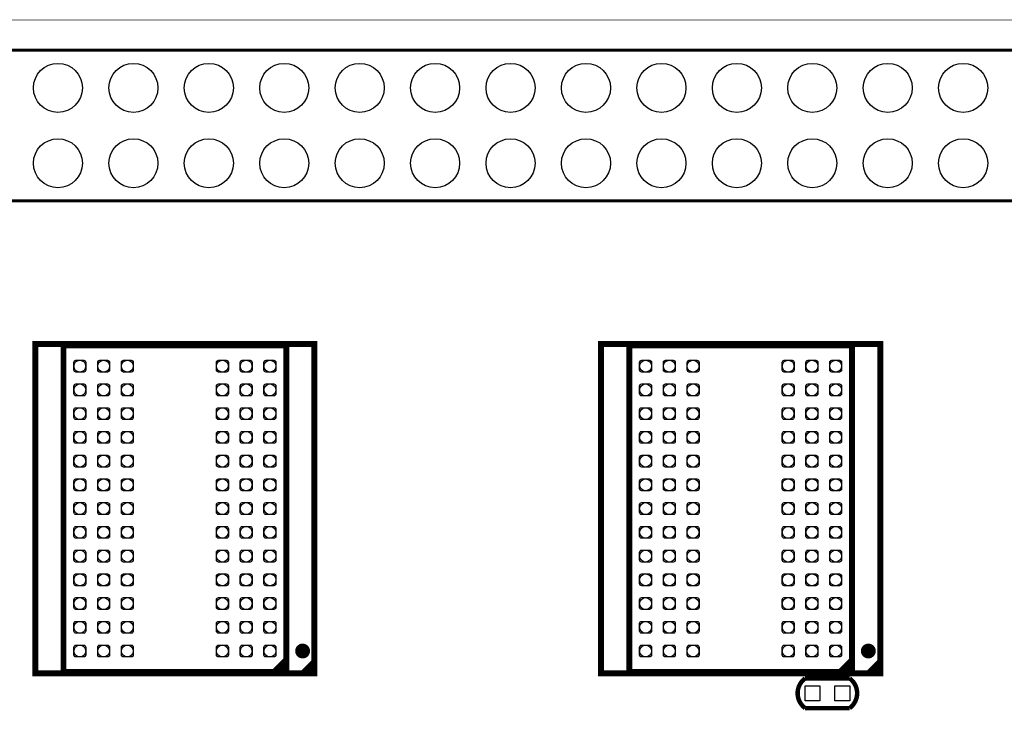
# Model space of a CAD drawing. Extents: x 3.3 to 101, y -2.6 to 59.9.
# Tile 6 of 7: x 33.4 to 66.5, y 36.6 to 59.9. Entities that reach past the tile are written whole.
import ezdxf

# ---------------------------------------------------------------- set-up
doc = ezdxf.new("R2010")
doc.units = 0
doc.header["$MEASUREMENT"] = 0
for name, color, linetype in [('BG_OUTLINE', 3, 'CONTINUOUS'), ('PG_SILKSCREEN_TOP', 5, 'CONTINUOUS'), ('PIN_PASTEMASK_TOP', 8, 'CONTINUOUS'), ('PIN_TOP', 6, 'CONTINUOUS')]:
    doc.layers.add(name, color=color, linetype=linetype)

msp = doc.modelspace()

# ---------------------------------------------------------------- linework, layer by layer
at = {"layer": 'BG_OUTLINE', "const_width": 0.02032}
for points in [[(6.90118, 59.90082), (94.40164, 59.90082)], [(94.5007, 59.90082), (7.00024, 59.90082)]]:
    msp.add_lwpolyline(points, dxfattribs=at)
at = {"layer": 'PG_SILKSCREEN_TOP'}
for points, const_width in [([(51.181, 53.80228), (18.161, 53.80228), (18.161, 58.88228)], 0.09906), ([(18.161, 58.88228), (68.961, 58.88228), (68.961, 53.80228), (51.181, 53.80228)], 0.09906), ([(42.358056, 38.333934), (41.958006, 37.933884)], 0.199898), ([(42.358056, 38.134036), (42.157904, 37.933884)], 0.199898), ([(43.308016, 38.283896), (42.907966, 37.8841)], 0.199898), ([(43.308016, 38.083998), (43.108118, 37.8841)], 0.199898), ([(61.408056, 38.333934), (61.008006, 37.933884)], 0.199898), ([(61.408056, 38.134036), (61.207904, 37.933884)], 0.199898), ([(62.358016, 38.283896), (61.957966, 37.8841)], 0.199898), ([(62.358016, 38.083998), (62.158118, 37.8841)], 0.199898), ([(61.3283, 37.71138), (59.8297, 37.71138)], 0.14986), ([(59.8297, 36.71062), (61.3283, 36.71062)], 0.14986)]:
    msp.add_lwpolyline(points, dxfattribs=dict(at, const_width=const_width))
at = {"layer": 'PG_SILKSCREEN_TOP', "const_width": 0.199898}
for points in [[(43.308016, 48.9839), (33.907984, 48.9839), (33.907984, 37.8841), (43.308016, 37.8841)], [(62.358016, 48.9839), (52.957984, 48.9839), (52.957984, 37.8841), (62.358016, 37.8841)], [(42.358056, 48.934116), (34.857944, 48.934116), (34.857944, 37.933884), (42.358056, 37.933884)], [(61.408056, 48.934116), (53.907944, 48.934116), (53.907944, 37.933884), (61.408056, 37.933884)]]:
    msp.add_lwpolyline(points, close=True, dxfattribs=at)
at = {"layer": 'PG_SILKSCREEN_TOP', "const_width": 0.249936}
for points in [[(43.032934, 38.633908, 1), (42.783066, 38.634092, 1)], [(62.082934, 38.633908, 1), (61.833066, 38.634092, 1)]]:
    msp.add_lwpolyline(points, format="xyb", close=True, dxfattribs=at)
at = {"layer": 'PG_SILKSCREEN_TOP', "const_width": 0.14986}
for points in [[(59.8297, 36.71062, -0.505878), (59.8297, 37.71138)], [(61.3283, 36.71062, 0.504821), (61.3283, 37.71138)]]:
    msp.add_lwpolyline(points, format="xyb", dxfattribs=at)
at = {"layer": 'PIN_PASTEMASK_TOP'}
for points in [[(35.608006, 48.104044, -0.413811), (35.538156, 48.034194), (35.27806, 48.034194, -0.413811), (35.20821, 48.104044), (35.20821, 48.36414, -0.413811), (35.27806, 48.43399), (35.538156, 48.43399, -0.413811), (35.608006, 48.36414)], [(36.407852, 48.104044, -0.413811), (36.338002, 48.034194), (36.077906, 48.034194, -0.413811), (36.008056, 48.104044), (36.008056, 48.36414, -0.413811), (36.077906, 48.43399), (36.338002, 48.43399, -0.413811), (36.407852, 48.36414)], [(37.207952, 48.104044, -0.413811), (37.138102, 48.034194), (36.878006, 48.034194, -0.413811), (36.808156, 48.104044), (36.808156, 48.36414, -0.413811), (36.878006, 48.43399), (37.138102, 48.43399, -0.413811), (37.207952, 48.36414)], [(40.407844, 48.104044, -0.413811), (40.337994, 48.034194), (40.077898, 48.034194, -0.413811), (40.008048, 48.104044), (40.008048, 48.36414, -0.413811), (40.077898, 48.43399), (40.337994, 48.43399, -0.413811), (40.407844, 48.36414)], [(41.207944, 48.104044, -0.413811), (41.138094, 48.034194), (40.877998, 48.034194, -0.413811), (40.808148, 48.104044), (40.808148, 48.36414, -0.413811), (40.877998, 48.43399), (41.138094, 48.43399, -0.413811), (41.207944, 48.36414)], [(42.00779, 48.104044, -0.413811), (41.93794, 48.034194), (41.677844, 48.034194, -0.413811), (41.607994, 48.104044), (41.607994, 48.36414, -0.413811), (41.677844, 48.43399), (41.93794, 48.43399, -0.413811), (42.00779, 48.36414)], [(54.658006, 48.104044, -0.413811), (54.588156, 48.034194), (54.32806, 48.034194, -0.413811), (54.25821, 48.104044), (54.25821, 48.36414, -0.413811), (54.32806, 48.43399), (54.588156, 48.43399, -0.413811), (54.658006, 48.36414)], [(55.457852, 48.104044, -0.413811), (55.388002, 48.034194), (55.127906, 48.034194, -0.413811), (55.058056, 48.104044), (55.058056, 48.36414, -0.413811), (55.127906, 48.43399), (55.388002, 48.43399, -0.413811), (55.457852, 48.36414)], [(56.257952, 48.104044, -0.413811), (56.188102, 48.034194), (55.928006, 48.034194, -0.413811), (55.858156, 48.104044), (55.858156, 48.36414, -0.413811), (55.928006, 48.43399), (56.188102, 48.43399, -0.413811), (56.257952, 48.36414)], [(59.457844, 48.104044, -0.413811), (59.387994, 48.034194), (59.127898, 48.034194, -0.413811), (59.058048, 48.104044), (59.058048, 48.36414, -0.413811), (59.127898, 48.43399), (59.387994, 48.43399, -0.413811), (59.457844, 48.36414)], [(60.257944, 48.104044, -0.413811), (60.188094, 48.034194), (59.927998, 48.034194, -0.413811), (59.858148, 48.104044), (59.858148, 48.36414, -0.413811), (59.927998, 48.43399), (60.188094, 48.43399, -0.413811), (60.257944, 48.36414)], [(61.05779, 48.104044, -0.413811), (60.98794, 48.034194), (60.727844, 48.034194, -0.413811), (60.657994, 48.104044), (60.657994, 48.36414, -0.413811), (60.727844, 48.43399), (60.98794, 48.43399, -0.413811), (61.05779, 48.36414)], [(35.608006, 47.303944, -0.413811), (35.538156, 47.234094), (35.27806, 47.234094, -0.413811), (35.20821, 47.303944), (35.20821, 47.56404, -0.413811), (35.27806, 47.63389), (35.538156, 47.63389, -0.413811), (35.608006, 47.56404)], [(36.407852, 47.303944, -0.413811), (36.338002, 47.234094), (36.077906, 47.234094, -0.413811), (36.008056, 47.303944), (36.008056, 47.56404, -0.413811), (36.077906, 47.63389), (36.338002, 47.63389, -0.413811), (36.407852, 47.56404)], [(37.207952, 47.303944, -0.413811), (37.138102, 47.234094), (36.878006, 47.234094, -0.413811), (36.808156, 47.303944), (36.808156, 47.56404, -0.413811), (36.878006, 47.63389), (37.138102, 47.63389, -0.413811), (37.207952, 47.56404)], [(40.407844, 47.303944, -0.413811), (40.337994, 47.234094), (40.077898, 47.234094, -0.413811), (40.008048, 47.303944), (40.008048, 47.56404, -0.413811), (40.077898, 47.63389), (40.337994, 47.63389, -0.413811), (40.407844, 47.56404)], [(41.207944, 47.303944, -0.413811), (41.138094, 47.234094), (40.877998, 47.234094, -0.413811), (40.808148, 47.303944), (40.808148, 47.56404, -0.413811), (40.877998, 47.63389), (41.138094, 47.63389, -0.413811), (41.207944, 47.56404)], [(42.00779, 47.303944, -0.413811), (41.93794, 47.234094), (41.677844, 47.234094, -0.413811), (41.607994, 47.303944), (41.607994, 47.56404, -0.413811), (41.677844, 47.63389), (41.93794, 47.63389, -0.413811), (42.00779, 47.56404)], [(54.658006, 47.303944, -0.413811), (54.588156, 47.234094), (54.32806, 47.234094, -0.413811), (54.25821, 47.303944), (54.25821, 47.56404, -0.413811), (54.32806, 47.63389), (54.588156, 47.63389, -0.413811), (54.658006, 47.56404)], [(55.457852, 47.303944, -0.413811), (55.388002, 47.234094), (55.127906, 47.234094, -0.413811), (55.058056, 47.303944), (55.058056, 47.56404, -0.413811), (55.127906, 47.63389), (55.388002, 47.63389, -0.413811), (55.457852, 47.56404)], [(56.257952, 47.303944, -0.413811), (56.188102, 47.234094), (55.928006, 47.234094, -0.413811), (55.858156, 47.303944), (55.858156, 47.56404, -0.413811), (55.928006, 47.63389), (56.188102, 47.63389, -0.413811), (56.257952, 47.56404)], [(59.457844, 47.303944, -0.413811), (59.387994, 47.234094), (59.127898, 47.234094, -0.413811), (59.058048, 47.303944), (59.058048, 47.56404, -0.413811), (59.127898, 47.63389), (59.387994, 47.63389, -0.413811), (59.457844, 47.56404)], [(60.257944, 47.303944, -0.413811), (60.188094, 47.234094), (59.927998, 47.234094, -0.413811), (59.858148, 47.303944), (59.858148, 47.56404, -0.413811), (59.927998, 47.63389), (60.188094, 47.63389, -0.413811), (60.257944, 47.56404)], [(61.05779, 47.303944, -0.413811), (60.98794, 47.234094), (60.727844, 47.234094, -0.413811), (60.657994, 47.303944), (60.657994, 47.56404, -0.413811), (60.727844, 47.63389), (60.98794, 47.63389, -0.413811), (61.05779, 47.56404)], [(35.608006, 46.503844, -0.413811), (35.538156, 46.433994), (35.27806, 46.433994, -0.413811), (35.20821, 46.503844), (35.20821, 46.76394, -0.413811), (35.27806, 46.83379), (35.538156, 46.83379, -0.413811), (35.608006, 46.76394)], [(36.407852, 46.503844, -0.413811), (36.338002, 46.433994), (36.077906, 46.433994, -0.413811), (36.008056, 46.503844), (36.008056, 46.76394, -0.413811), (36.077906, 46.83379), (36.338002, 46.83379, -0.413811), (36.407852, 46.76394)], [(37.207952, 46.503844, -0.413811), (37.138102, 46.433994), (36.878006, 46.433994, -0.413811), (36.808156, 46.503844), (36.808156, 46.76394, -0.413811), (36.878006, 46.83379), (37.138102, 46.83379, -0.413811), (37.207952, 46.76394)], [(40.407844, 46.503844, -0.413811), (40.337994, 46.433994), (40.077898, 46.433994, -0.413811), (40.008048, 46.503844), (40.008048, 46.76394, -0.413811), (40.077898, 46.83379), (40.337994, 46.83379, -0.413811), (40.407844, 46.76394)], [(41.207944, 46.503844, -0.413811), (41.138094, 46.433994), (40.877998, 46.433994, -0.413811), (40.808148, 46.503844), (40.808148, 46.76394, -0.413811), (40.877998, 46.83379), (41.138094, 46.83379, -0.413811), (41.207944, 46.76394)], [(42.00779, 46.503844, -0.413811), (41.93794, 46.433994), (41.677844, 46.433994, -0.413811), (41.607994, 46.503844), (41.607994, 46.76394, -0.413811), (41.677844, 46.83379), (41.93794, 46.83379, -0.413811), (42.00779, 46.76394)], [(54.658006, 46.503844, -0.413811), (54.588156, 46.433994), (54.32806, 46.433994, -0.413811), (54.25821, 46.503844), (54.25821, 46.76394, -0.413811), (54.32806, 46.83379), (54.588156, 46.83379, -0.413811), (54.658006, 46.76394)], [(55.457852, 46.503844, -0.413811), (55.388002, 46.433994), (55.127906, 46.433994, -0.413811), (55.058056, 46.503844), (55.058056, 46.76394, -0.413811), (55.127906, 46.83379), (55.388002, 46.83379, -0.413811), (55.457852, 46.76394)], [(56.257952, 46.503844, -0.413811), (56.188102, 46.433994), (55.928006, 46.433994, -0.413811), (55.858156, 46.503844), (55.858156, 46.76394, -0.413811), (55.928006, 46.83379), (56.188102, 46.83379, -0.413811), (56.257952, 46.76394)], [(59.457844, 46.503844, -0.413811), (59.387994, 46.433994), (59.127898, 46.433994, -0.413811), (59.058048, 46.503844), (59.058048, 46.76394, -0.413811), (59.127898, 46.83379), (59.387994, 46.83379, -0.413811), (59.457844, 46.76394)], [(60.257944, 46.503844, -0.413811), (60.188094, 46.433994), (59.927998, 46.433994, -0.413811), (59.858148, 46.503844), (59.858148, 46.76394, -0.413811), (59.927998, 46.83379), (60.188094, 46.83379, -0.413811), (60.257944, 46.76394)], [(61.05779, 46.503844, -0.413811), (60.98794, 46.433994), (60.727844, 46.433994, -0.413811), (60.657994, 46.503844), (60.657994, 46.76394, -0.413811), (60.727844, 46.83379), (60.98794, 46.83379, -0.413811), (61.05779, 46.76394)], [(35.608006, 45.703998, -0.413811), (35.538156, 45.634148), (35.27806, 45.634148, -0.413811), (35.20821, 45.703998), (35.20821, 45.964094, -0.413811), (35.27806, 46.033944), (35.538156, 46.033944, -0.413811), (35.608006, 45.964094)], [(36.407852, 45.703998, -0.413811), (36.338002, 45.634148), (36.077906, 45.634148, -0.413811), (36.008056, 45.703998), (36.008056, 45.964094, -0.413811), (36.077906, 46.033944), (36.338002, 46.033944, -0.413811), (36.407852, 45.964094)], [(37.207952, 45.703998, -0.413811), (37.138102, 45.634148), (36.878006, 45.634148, -0.413811), (36.808156, 45.703998), (36.808156, 45.964094, -0.413811), (36.878006, 46.033944), (37.138102, 46.033944, -0.413811), (37.207952, 45.964094)], [(40.407844, 45.703998, -0.413811), (40.337994, 45.634148), (40.077898, 45.634148, -0.413811), (40.008048, 45.703998), (40.008048, 45.964094, -0.413811), (40.077898, 46.033944), (40.337994, 46.033944, -0.413811), (40.407844, 45.964094)], [(41.207944, 45.703998, -0.413811), (41.138094, 45.634148), (40.877998, 45.634148, -0.413811), (40.808148, 45.703998), (40.808148, 45.964094, -0.413811), (40.877998, 46.033944), (41.138094, 46.033944, -0.413811), (41.207944, 45.964094)], [(42.00779, 45.703998, -0.413811), (41.93794, 45.634148), (41.677844, 45.634148, -0.413811), (41.607994, 45.703998), (41.607994, 45.964094, -0.413811), (41.677844, 46.033944), (41.93794, 46.033944, -0.413811), (42.00779, 45.964094)], [(54.658006, 45.703998, -0.413811), (54.588156, 45.634148), (54.32806, 45.634148, -0.413811), (54.25821, 45.703998), (54.25821, 45.964094, -0.413811), (54.32806, 46.033944), (54.588156, 46.033944, -0.413811), (54.658006, 45.964094)], [(55.457852, 45.703998, -0.413811), (55.388002, 45.634148), (55.127906, 45.634148, -0.413811), (55.058056, 45.703998), (55.058056, 45.964094, -0.413811), (55.127906, 46.033944), (55.388002, 46.033944, -0.413811), (55.457852, 45.964094)], [(56.257952, 45.703998, -0.413811), (56.188102, 45.634148), (55.928006, 45.634148, -0.413811), (55.858156, 45.703998), (55.858156, 45.964094, -0.413811), (55.928006, 46.033944), (56.188102, 46.033944, -0.413811), (56.257952, 45.964094)], [(59.457844, 45.703998, -0.413811), (59.387994, 45.634148), (59.127898, 45.634148, -0.413811), (59.058048, 45.703998), (59.058048, 45.964094, -0.413811), (59.127898, 46.033944), (59.387994, 46.033944, -0.413811), (59.457844, 45.964094)], [(60.257944, 45.703998, -0.413811), (60.188094, 45.634148), (59.927998, 45.634148, -0.413811), (59.858148, 45.703998), (59.858148, 45.964094, -0.413811), (59.927998, 46.033944), (60.188094, 46.033944, -0.413811), (60.257944, 45.964094)], [(61.05779, 45.703998, -0.413811), (60.98794, 45.634148), (60.727844, 45.634148, -0.413811), (60.657994, 45.703998), (60.657994, 45.964094, -0.413811), (60.727844, 46.033944), (60.98794, 46.033944, -0.413811), (61.05779, 45.964094)], [(35.608006, 44.903898, -0.413811), (35.538156, 44.834048), (35.27806, 44.834048, -0.413811), (35.20821, 44.903898), (35.20821, 45.163994, -0.413811), (35.27806, 45.233844), (35.538156, 45.233844, -0.413811), (35.608006, 45.163994)], [(36.407852, 44.903898, -0.413811), (36.338002, 44.834048), (36.077906, 44.834048, -0.413811), (36.008056, 44.903898), (36.008056, 45.163994, -0.413811), (36.077906, 45.233844), (36.338002, 45.233844, -0.413811), (36.407852, 45.163994)], [(37.207952, 44.903898, -0.413811), (37.138102, 44.834048), (36.878006, 44.834048, -0.413811), (36.808156, 44.903898), (36.808156, 45.163994, -0.413811), (36.878006, 45.233844), (37.138102, 45.233844, -0.413811), (37.207952, 45.163994)], [(40.407844, 44.903898, -0.413811), (40.337994, 44.834048), (40.077898, 44.834048, -0.413811), (40.008048, 44.903898), (40.008048, 45.163994, -0.413811), (40.077898, 45.233844), (40.337994, 45.233844, -0.413811), (40.407844, 45.163994)], [(41.207944, 44.903898, -0.413811), (41.138094, 44.834048), (40.877998, 44.834048, -0.413811), (40.808148, 44.903898), (40.808148, 45.163994, -0.413811), (40.877998, 45.233844), (41.138094, 45.233844, -0.413811), (41.207944, 45.163994)], [(42.00779, 44.903898, -0.413811), (41.93794, 44.834048), (41.677844, 44.834048, -0.413811), (41.607994, 44.903898), (41.607994, 45.163994, -0.413811), (41.677844, 45.233844), (41.93794, 45.233844, -0.413811), (42.00779, 45.163994)], [(54.658006, 44.903898, -0.413811), (54.588156, 44.834048), (54.32806, 44.834048, -0.413811), (54.25821, 44.903898), (54.25821, 45.163994, -0.413811), (54.32806, 45.233844), (54.588156, 45.233844, -0.413811), (54.658006, 45.163994)], [(55.457852, 44.903898, -0.413811), (55.388002, 44.834048), (55.127906, 44.834048, -0.413811), (55.058056, 44.903898), (55.058056, 45.163994, -0.413811), (55.127906, 45.233844), (55.388002, 45.233844, -0.413811), (55.457852, 45.163994)], [(56.257952, 44.903898, -0.413811), (56.188102, 44.834048), (55.928006, 44.834048, -0.413811), (55.858156, 44.903898), (55.858156, 45.163994, -0.413811), (55.928006, 45.233844), (56.188102, 45.233844, -0.413811), (56.257952, 45.163994)], [(59.457844, 44.903898, -0.413811), (59.387994, 44.834048), (59.127898, 44.834048, -0.413811), (59.058048, 44.903898), (59.058048, 45.163994, -0.413811), (59.127898, 45.233844), (59.387994, 45.233844, -0.413811), (59.457844, 45.163994)], [(60.257944, 44.903898, -0.413811), (60.188094, 44.834048), (59.927998, 44.834048, -0.413811), (59.858148, 44.903898), (59.858148, 45.163994, -0.413811), (59.927998, 45.233844), (60.188094, 45.233844, -0.413811), (60.257944, 45.163994)], [(61.05779, 44.903898, -0.413811), (60.98794, 44.834048), (60.727844, 44.834048, -0.413811), (60.657994, 44.903898), (60.657994, 45.163994, -0.413811), (60.727844, 45.233844), (60.98794, 45.233844, -0.413811), (61.05779, 45.163994)], [(35.608006, 44.104052, -0.413811), (35.538156, 44.034202), (35.27806, 44.034202, -0.413811), (35.20821, 44.104052), (35.20821, 44.364148, -0.413811), (35.27806, 44.433998), (35.538156, 44.433998, -0.413811), (35.608006, 44.364148)], [(36.407852, 44.104052, -0.413811), (36.338002, 44.034202), (36.077906, 44.034202, -0.413811), (36.008056, 44.104052), (36.008056, 44.364148, -0.413811), (36.077906, 44.433998), (36.338002, 44.433998, -0.413811), (36.407852, 44.364148)], [(37.207952, 44.104052, -0.413811), (37.138102, 44.034202), (36.878006, 44.034202, -0.413811), (36.808156, 44.104052), (36.808156, 44.364148, -0.413811), (36.878006, 44.433998), (37.138102, 44.433998, -0.413811), (37.207952, 44.364148)], [(40.407844, 44.104052, -0.413811), (40.337994, 44.034202), (40.077898, 44.034202, -0.413811), (40.008048, 44.104052), (40.008048, 44.364148, -0.413811), (40.077898, 44.433998), (40.337994, 44.433998, -0.413811), (40.407844, 44.364148)], [(41.207944, 44.104052, -0.413811), (41.138094, 44.034202), (40.877998, 44.034202, -0.413811), (40.808148, 44.104052), (40.808148, 44.364148, -0.413811), (40.877998, 44.433998), (41.138094, 44.433998, -0.413811), (41.207944, 44.364148)], [(42.00779, 44.104052, -0.413811), (41.93794, 44.034202), (41.677844, 44.034202, -0.413811), (41.607994, 44.104052), (41.607994, 44.364148, -0.413811), (41.677844, 44.433998), (41.93794, 44.433998, -0.413811), (42.00779, 44.364148)], [(54.658006, 44.104052, -0.413811), (54.588156, 44.034202), (54.32806, 44.034202, -0.413811), (54.25821, 44.104052), (54.25821, 44.364148, -0.413811), (54.32806, 44.433998), (54.588156, 44.433998, -0.413811), (54.658006, 44.364148)], [(55.457852, 44.104052, -0.413811), (55.388002, 44.034202), (55.127906, 44.034202, -0.413811), (55.058056, 44.104052), (55.058056, 44.364148, -0.413811), (55.127906, 44.433998), (55.388002, 44.433998, -0.413811), (55.457852, 44.364148)], [(56.257952, 44.104052, -0.413811), (56.188102, 44.034202), (55.928006, 44.034202, -0.413811), (55.858156, 44.104052), (55.858156, 44.364148, -0.413811), (55.928006, 44.433998), (56.188102, 44.433998, -0.413811), (56.257952, 44.364148)], [(59.457844, 44.104052, -0.413811), (59.387994, 44.034202), (59.127898, 44.034202, -0.413811), (59.058048, 44.104052), (59.058048, 44.364148, -0.413811), (59.127898, 44.433998), (59.387994, 44.433998, -0.413811), (59.457844, 44.364148)], [(60.257944, 44.104052, -0.413811), (60.188094, 44.034202), (59.927998, 44.034202, -0.413811), (59.858148, 44.104052), (59.858148, 44.364148, -0.413811), (59.927998, 44.433998), (60.188094, 44.433998, -0.413811), (60.257944, 44.364148)], [(61.05779, 44.104052, -0.413811), (60.98794, 44.034202), (60.727844, 44.034202, -0.413811), (60.657994, 44.104052), (60.657994, 44.364148, -0.413811), (60.727844, 44.433998), (60.98794, 44.433998, -0.413811), (61.05779, 44.364148)], [(35.608006, 43.303952, -0.413811), (35.538156, 43.234102), (35.27806, 43.234102, -0.413811), (35.20821, 43.303952), (35.20821, 43.564048, -0.413811), (35.27806, 43.633898), (35.538156, 43.633898, -0.413811), (35.608006, 43.564048)], [(36.407852, 43.303952, -0.413811), (36.338002, 43.234102), (36.077906, 43.234102, -0.413811), (36.008056, 43.303952), (36.008056, 43.564048, -0.413811), (36.077906, 43.633898), (36.338002, 43.633898, -0.413811), (36.407852, 43.564048)], [(37.207952, 43.303952, -0.413811), (37.138102, 43.234102), (36.878006, 43.234102, -0.413811), (36.808156, 43.303952), (36.808156, 43.564048, -0.413811), (36.878006, 43.633898), (37.138102, 43.633898, -0.413811), (37.207952, 43.564048)], [(40.407844, 43.303952, -0.413811), (40.337994, 43.234102), (40.077898, 43.234102, -0.413811), (40.008048, 43.303952), (40.008048, 43.564048, -0.413811), (40.077898, 43.633898), (40.337994, 43.633898, -0.413811), (40.407844, 43.564048)], [(41.207944, 43.303952, -0.413811), (41.138094, 43.234102), (40.877998, 43.234102, -0.413811), (40.808148, 43.303952), (40.808148, 43.564048, -0.413811), (40.877998, 43.633898), (41.138094, 43.633898, -0.413811), (41.207944, 43.564048)], [(42.00779, 43.303952, -0.413811), (41.93794, 43.234102), (41.677844, 43.234102, -0.413811), (41.607994, 43.303952), (41.607994, 43.564048, -0.413811), (41.677844, 43.633898), (41.93794, 43.633898, -0.413811), (42.00779, 43.564048)], [(54.658006, 43.303952, -0.413811), (54.588156, 43.234102), (54.32806, 43.234102, -0.413811), (54.25821, 43.303952), (54.25821, 43.564048, -0.413811), (54.32806, 43.633898), (54.588156, 43.633898, -0.413811), (54.658006, 43.564048)], [(55.457852, 43.303952, -0.413811), (55.388002, 43.234102), (55.127906, 43.234102, -0.413811), (55.058056, 43.303952), (55.058056, 43.564048, -0.413811), (55.127906, 43.633898), (55.388002, 43.633898, -0.413811), (55.457852, 43.564048)], [(56.257952, 43.303952, -0.413811), (56.188102, 43.234102), (55.928006, 43.234102, -0.413811), (55.858156, 43.303952), (55.858156, 43.564048, -0.413811), (55.928006, 43.633898), (56.188102, 43.633898, -0.413811), (56.257952, 43.564048)], [(59.457844, 43.303952, -0.413811), (59.387994, 43.234102), (59.127898, 43.234102, -0.413811), (59.058048, 43.303952), (59.058048, 43.564048, -0.413811), (59.127898, 43.633898), (59.387994, 43.633898, -0.413811), (59.457844, 43.564048)], [(60.257944, 43.303952, -0.413811), (60.188094, 43.234102), (59.927998, 43.234102, -0.413811), (59.858148, 43.303952), (59.858148, 43.564048, -0.413811), (59.927998, 43.633898), (60.188094, 43.633898, -0.413811), (60.257944, 43.564048)], [(61.05779, 43.303952, -0.413811), (60.98794, 43.234102), (60.727844, 43.234102, -0.413811), (60.657994, 43.303952), (60.657994, 43.564048, -0.413811), (60.727844, 43.633898), (60.98794, 43.633898, -0.413811), (61.05779, 43.564048)], [(35.608006, 42.503852, -0.413811), (35.538156, 42.434002), (35.27806, 42.434002, -0.413811), (35.20821, 42.503852), (35.20821, 42.763948, -0.413811), (35.27806, 42.833798), (35.538156, 42.833798, -0.413811), (35.608006, 42.763948)], [(36.407852, 42.503852, -0.413811), (36.338002, 42.434002), (36.077906, 42.434002, -0.413811), (36.008056, 42.503852), (36.008056, 42.763948, -0.413811), (36.077906, 42.833798), (36.338002, 42.833798, -0.413811), (36.407852, 42.763948)], [(37.207952, 42.503852, -0.413811), (37.138102, 42.434002), (36.878006, 42.434002, -0.413811), (36.808156, 42.503852), (36.808156, 42.763948, -0.413811), (36.878006, 42.833798), (37.138102, 42.833798, -0.413811), (37.207952, 42.763948)], [(40.407844, 42.503852, -0.413811), (40.337994, 42.434002), (40.077898, 42.434002, -0.413811), (40.008048, 42.503852), (40.008048, 42.763948, -0.413811), (40.077898, 42.833798), (40.337994, 42.833798, -0.413811), (40.407844, 42.763948)], [(41.207944, 42.503852, -0.413811), (41.138094, 42.434002), (40.877998, 42.434002, -0.413811), (40.808148, 42.503852), (40.808148, 42.763948, -0.413811), (40.877998, 42.833798), (41.138094, 42.833798, -0.413811), (41.207944, 42.763948)], [(42.00779, 42.503852, -0.413811), (41.93794, 42.434002), (41.677844, 42.434002, -0.413811), (41.607994, 42.503852), (41.607994, 42.763948, -0.413811), (41.677844, 42.833798), (41.93794, 42.833798, -0.413811), (42.00779, 42.763948)], [(54.658006, 42.503852, -0.413811), (54.588156, 42.434002), (54.32806, 42.434002, -0.413811), (54.25821, 42.503852), (54.25821, 42.763948, -0.413811), (54.32806, 42.833798), (54.588156, 42.833798, -0.413811), (54.658006, 42.763948)], [(55.457852, 42.503852, -0.413811), (55.388002, 42.434002), (55.127906, 42.434002, -0.413811), (55.058056, 42.503852), (55.058056, 42.763948, -0.413811), (55.127906, 42.833798), (55.388002, 42.833798, -0.413811), (55.457852, 42.763948)], [(56.257952, 42.503852, -0.413811), (56.188102, 42.434002), (55.928006, 42.434002, -0.413811), (55.858156, 42.503852), (55.858156, 42.763948, -0.413811), (55.928006, 42.833798), (56.188102, 42.833798, -0.413811), (56.257952, 42.763948)], [(59.457844, 42.503852, -0.413811), (59.387994, 42.434002), (59.127898, 42.434002, -0.413811), (59.058048, 42.503852), (59.058048, 42.763948, -0.413811), (59.127898, 42.833798), (59.387994, 42.833798, -0.413811), (59.457844, 42.763948)], [(60.257944, 42.503852, -0.413811), (60.188094, 42.434002), (59.927998, 42.434002, -0.413811), (59.858148, 42.503852), (59.858148, 42.763948, -0.413811), (59.927998, 42.833798), (60.188094, 42.833798, -0.413811), (60.257944, 42.763948)], [(61.05779, 42.503852, -0.413811), (60.98794, 42.434002), (60.727844, 42.434002, -0.413811), (60.657994, 42.503852), (60.657994, 42.763948, -0.413811), (60.727844, 42.833798), (60.98794, 42.833798, -0.413811), (61.05779, 42.763948)], [(35.608006, 41.704006, -0.413811), (35.538156, 41.634156), (35.27806, 41.634156, -0.413811), (35.20821, 41.704006), (35.20821, 41.964102, -0.413811), (35.27806, 42.033952), (35.538156, 42.033952, -0.413811), (35.608006, 41.964102)], [(36.407852, 41.704006, -0.413811), (36.338002, 41.634156), (36.077906, 41.634156, -0.413811), (36.008056, 41.704006), (36.008056, 41.964102, -0.413811), (36.077906, 42.033952), (36.338002, 42.033952, -0.413811), (36.407852, 41.964102)], [(37.207952, 41.704006, -0.413811), (37.138102, 41.634156), (36.878006, 41.634156, -0.413811), (36.808156, 41.704006), (36.808156, 41.964102, -0.413811), (36.878006, 42.033952), (37.138102, 42.033952, -0.413811), (37.207952, 41.964102)], [(40.407844, 41.704006, -0.413811), (40.337994, 41.634156), (40.077898, 41.634156, -0.413811), (40.008048, 41.704006), (40.008048, 41.964102, -0.413811), (40.077898, 42.033952), (40.337994, 42.033952, -0.413811), (40.407844, 41.964102)], [(41.207944, 41.704006, -0.413811), (41.138094, 41.634156), (40.877998, 41.634156, -0.413811), (40.808148, 41.704006), (40.808148, 41.964102, -0.413811), (40.877998, 42.033952), (41.138094, 42.033952, -0.413811), (41.207944, 41.964102)], [(42.00779, 41.704006, -0.413811), (41.93794, 41.634156), (41.677844, 41.634156, -0.413811), (41.607994, 41.704006), (41.607994, 41.964102, -0.413811), (41.677844, 42.033952), (41.93794, 42.033952, -0.413811), (42.00779, 41.964102)], [(54.658006, 41.704006, -0.413811), (54.588156, 41.634156), (54.32806, 41.634156, -0.413811), (54.25821, 41.704006), (54.25821, 41.964102, -0.413811), (54.32806, 42.033952), (54.588156, 42.033952, -0.413811), (54.658006, 41.964102)], [(55.457852, 41.704006, -0.413811), (55.388002, 41.634156), (55.127906, 41.634156, -0.413811), (55.058056, 41.704006), (55.058056, 41.964102, -0.413811), (55.127906, 42.033952), (55.388002, 42.033952, -0.413811), (55.457852, 41.964102)], [(56.257952, 41.704006, -0.413811), (56.188102, 41.634156), (55.928006, 41.634156, -0.413811), (55.858156, 41.704006), (55.858156, 41.964102, -0.413811), (55.928006, 42.033952), (56.188102, 42.033952, -0.413811), (56.257952, 41.964102)], [(59.457844, 41.704006, -0.413811), (59.387994, 41.634156), (59.127898, 41.634156, -0.413811), (59.058048, 41.704006), (59.058048, 41.964102, -0.413811), (59.127898, 42.033952), (59.387994, 42.033952, -0.413811), (59.457844, 41.964102)], [(60.257944, 41.704006, -0.413811), (60.188094, 41.634156), (59.927998, 41.634156, -0.413811), (59.858148, 41.704006), (59.858148, 41.964102, -0.413811), (59.927998, 42.033952), (60.188094, 42.033952, -0.413811), (60.257944, 41.964102)], [(61.05779, 41.704006, -0.413811), (60.98794, 41.634156), (60.727844, 41.634156, -0.413811), (60.657994, 41.704006), (60.657994, 41.964102, -0.413811), (60.727844, 42.033952), (60.98794, 42.033952, -0.413811), (61.05779, 41.964102)], [(35.608006, 40.903906, -0.413811), (35.538156, 40.834056), (35.27806, 40.834056, -0.413811), (35.20821, 40.903906), (35.20821, 41.164002, -0.413811), (35.27806, 41.233852), (35.538156, 41.233852, -0.413811), (35.608006, 41.164002)], [(36.407852, 40.903906, -0.413811), (36.338002, 40.834056), (36.077906, 40.834056, -0.413811), (36.008056, 40.903906), (36.008056, 41.164002, -0.413811), (36.077906, 41.233852), (36.338002, 41.233852, -0.413811), (36.407852, 41.164002)], [(37.207952, 40.903906, -0.413811), (37.138102, 40.834056), (36.878006, 40.834056, -0.413811), (36.808156, 40.903906), (36.808156, 41.164002, -0.413811), (36.878006, 41.233852), (37.138102, 41.233852, -0.413811), (37.207952, 41.164002)], [(40.407844, 40.903906, -0.413811), (40.337994, 40.834056), (40.077898, 40.834056, -0.413811), (40.008048, 40.903906), (40.008048, 41.164002, -0.413811), (40.077898, 41.233852), (40.337994, 41.233852, -0.413811), (40.407844, 41.164002)], [(41.207944, 40.903906, -0.413811), (41.138094, 40.834056), (40.877998, 40.834056, -0.413811), (40.808148, 40.903906), (40.808148, 41.164002, -0.413811), (40.877998, 41.233852), (41.138094, 41.233852, -0.413811), (41.207944, 41.164002)], [(42.00779, 40.903906, -0.413811), (41.93794, 40.834056), (41.677844, 40.834056, -0.413811), (41.607994, 40.903906), (41.607994, 41.164002, -0.413811), (41.677844, 41.233852), (41.93794, 41.233852, -0.413811), (42.00779, 41.164002)], [(54.658006, 40.903906, -0.413811), (54.588156, 40.834056), (54.32806, 40.834056, -0.413811), (54.25821, 40.903906), (54.25821, 41.164002, -0.413811), (54.32806, 41.233852), (54.588156, 41.233852, -0.413811), (54.658006, 41.164002)], [(55.457852, 40.903906, -0.413811), (55.388002, 40.834056), (55.127906, 40.834056, -0.413811), (55.058056, 40.903906), (55.058056, 41.164002, -0.413811), (55.127906, 41.233852), (55.388002, 41.233852, -0.413811), (55.457852, 41.164002)], [(56.257952, 40.903906, -0.413811), (56.188102, 40.834056), (55.928006, 40.834056, -0.413811), (55.858156, 40.903906), (55.858156, 41.164002, -0.413811), (55.928006, 41.233852), (56.188102, 41.233852, -0.413811), (56.257952, 41.164002)], [(59.457844, 40.903906, -0.413811), (59.387994, 40.834056), (59.127898, 40.834056, -0.413811), (59.058048, 40.903906), (59.058048, 41.164002, -0.413811), (59.127898, 41.233852), (59.387994, 41.233852, -0.413811), (59.457844, 41.164002)], [(60.257944, 40.903906, -0.413811), (60.188094, 40.834056), (59.927998, 40.834056, -0.413811), (59.858148, 40.903906), (59.858148, 41.164002, -0.413811), (59.927998, 41.233852), (60.188094, 41.233852, -0.413811), (60.257944, 41.164002)], [(61.05779, 40.903906, -0.413811), (60.98794, 40.834056), (60.727844, 40.834056, -0.413811), (60.657994, 40.903906), (60.657994, 41.164002, -0.413811), (60.727844, 41.233852), (60.98794, 41.233852, -0.413811), (61.05779, 41.164002)], [(35.608006, 40.10406, -0.413811), (35.538156, 40.03421), (35.27806, 40.03421, -0.413811), (35.20821, 40.10406), (35.20821, 40.364156, -0.413811), (35.27806, 40.434006), (35.538156, 40.434006, -0.413811), (35.608006, 40.364156)], [(36.407852, 40.10406, -0.413811), (36.338002, 40.03421), (36.077906, 40.03421, -0.413811), (36.008056, 40.10406), (36.008056, 40.364156, -0.413811), (36.077906, 40.434006), (36.338002, 40.434006, -0.413811), (36.407852, 40.364156)], [(37.207952, 40.10406, -0.413811), (37.138102, 40.03421), (36.878006, 40.03421, -0.413811), (36.808156, 40.10406), (36.808156, 40.364156, -0.413811), (36.878006, 40.434006), (37.138102, 40.434006, -0.413811), (37.207952, 40.364156)], [(40.407844, 40.10406, -0.413811), (40.337994, 40.03421), (40.077898, 40.03421, -0.413811), (40.008048, 40.10406), (40.008048, 40.364156, -0.413811), (40.077898, 40.434006), (40.337994, 40.434006, -0.413811), (40.407844, 40.364156)], [(41.207944, 40.10406, -0.413811), (41.138094, 40.03421), (40.877998, 40.03421, -0.413811), (40.808148, 40.10406), (40.808148, 40.364156, -0.413811), (40.877998, 40.434006), (41.138094, 40.434006, -0.413811), (41.207944, 40.364156)], [(42.00779, 40.10406, -0.413811), (41.93794, 40.03421), (41.677844, 40.03421, -0.413811), (41.607994, 40.10406), (41.607994, 40.364156, -0.413811), (41.677844, 40.434006), (41.93794, 40.434006, -0.413811), (42.00779, 40.364156)], [(54.658006, 40.10406, -0.413811), (54.588156, 40.03421), (54.32806, 40.03421, -0.413811), (54.25821, 40.10406), (54.25821, 40.364156, -0.413811), (54.32806, 40.434006), (54.588156, 40.434006, -0.413811), (54.658006, 40.364156)], [(55.457852, 40.10406, -0.413811), (55.388002, 40.03421), (55.127906, 40.03421, -0.413811), (55.058056, 40.10406), (55.058056, 40.364156, -0.413811), (55.127906, 40.434006), (55.388002, 40.434006, -0.413811), (55.457852, 40.364156)], [(56.257952, 40.10406, -0.413811), (56.188102, 40.03421), (55.928006, 40.03421, -0.413811), (55.858156, 40.10406), (55.858156, 40.364156, -0.413811), (55.928006, 40.434006), (56.188102, 40.434006, -0.413811), (56.257952, 40.364156)], [(59.457844, 40.10406, -0.413811), (59.387994, 40.03421), (59.127898, 40.03421, -0.413811), (59.058048, 40.10406), (59.058048, 40.364156, -0.413811), (59.127898, 40.434006), (59.387994, 40.434006, -0.413811), (59.457844, 40.364156)], [(60.257944, 40.10406, -0.413811), (60.188094, 40.03421), (59.927998, 40.03421, -0.413811), (59.858148, 40.10406), (59.858148, 40.364156, -0.413811), (59.927998, 40.434006), (60.188094, 40.434006, -0.413811), (60.257944, 40.364156)], [(61.05779, 40.10406, -0.413811), (60.98794, 40.03421), (60.727844, 40.03421, -0.413811), (60.657994, 40.10406), (60.657994, 40.364156, -0.413811), (60.727844, 40.434006), (60.98794, 40.434006, -0.413811), (61.05779, 40.364156)], [(35.608006, 39.30396, -0.413811), (35.538156, 39.23411), (35.27806, 39.23411, -0.413811), (35.20821, 39.30396), (35.20821, 39.564056, -0.413811), (35.27806, 39.633906), (35.538156, 39.633906, -0.413811), (35.608006, 39.564056)], [(36.407852, 39.30396, -0.413811), (36.338002, 39.23411), (36.077906, 39.23411, -0.413811), (36.008056, 39.30396), (36.008056, 39.564056, -0.413811), (36.077906, 39.633906), (36.338002, 39.633906, -0.413811), (36.407852, 39.564056)], [(37.207952, 39.30396, -0.413811), (37.138102, 39.23411), (36.878006, 39.23411, -0.413811), (36.808156, 39.30396), (36.808156, 39.564056, -0.413811), (36.878006, 39.633906), (37.138102, 39.633906, -0.413811), (37.207952, 39.564056)], [(40.407844, 39.30396, -0.413811), (40.337994, 39.23411), (40.077898, 39.23411, -0.413811), (40.008048, 39.30396), (40.008048, 39.564056, -0.413811), (40.077898, 39.633906), (40.337994, 39.633906, -0.413811), (40.407844, 39.564056)], [(41.207944, 39.30396, -0.413811), (41.138094, 39.23411), (40.877998, 39.23411, -0.413811), (40.808148, 39.30396), (40.808148, 39.564056, -0.413811), (40.877998, 39.633906), (41.138094, 39.633906, -0.413811), (41.207944, 39.564056)], [(42.00779, 39.30396, -0.413811), (41.93794, 39.23411), (41.677844, 39.23411, -0.413811), (41.607994, 39.30396), (41.607994, 39.564056, -0.413811), (41.677844, 39.633906), (41.93794, 39.633906, -0.413811), (42.00779, 39.564056)], [(54.658006, 39.30396, -0.413811), (54.588156, 39.23411), (54.32806, 39.23411, -0.413811), (54.25821, 39.30396), (54.25821, 39.564056, -0.413811), (54.32806, 39.633906), (54.588156, 39.633906, -0.413811), (54.658006, 39.564056)], [(55.457852, 39.30396, -0.413811), (55.388002, 39.23411), (55.127906, 39.23411, -0.413811), (55.058056, 39.30396), (55.058056, 39.564056, -0.413811), (55.127906, 39.633906), (55.388002, 39.633906, -0.413811), (55.457852, 39.564056)], [(56.257952, 39.30396, -0.413811), (56.188102, 39.23411), (55.928006, 39.23411, -0.413811), (55.858156, 39.30396), (55.858156, 39.564056, -0.413811), (55.928006, 39.633906), (56.188102, 39.633906, -0.413811), (56.257952, 39.564056)], [(59.457844, 39.30396, -0.413811), (59.387994, 39.23411), (59.127898, 39.23411, -0.413811), (59.058048, 39.30396), (59.058048, 39.564056, -0.413811), (59.127898, 39.633906), (59.387994, 39.633906, -0.413811), (59.457844, 39.564056)], [(60.257944, 39.30396, -0.413811), (60.188094, 39.23411), (59.927998, 39.23411, -0.413811), (59.858148, 39.30396), (59.858148, 39.564056, -0.413811), (59.927998, 39.633906), (60.188094, 39.633906, -0.413811), (60.257944, 39.564056)], [(61.05779, 39.30396, -0.413811), (60.98794, 39.23411), (60.727844, 39.23411, -0.413811), (60.657994, 39.30396), (60.657994, 39.564056, -0.413811), (60.727844, 39.633906), (60.98794, 39.633906, -0.413811), (61.05779, 39.564056)], [(35.608006, 38.50386, -0.413811), (35.538156, 38.43401), (35.27806, 38.43401, -0.413811), (35.20821, 38.50386), (35.20821, 38.763956, -0.413811), (35.27806, 38.833806), (35.538156, 38.833806, -0.413811), (35.608006, 38.763956)], [(36.407852, 38.50386, -0.413811), (36.338002, 38.43401), (36.077906, 38.43401, -0.413811), (36.008056, 38.50386), (36.008056, 38.763956, -0.413811), (36.077906, 38.833806), (36.338002, 38.833806, -0.413811), (36.407852, 38.763956)], [(37.207952, 38.50386, -0.413811), (37.138102, 38.43401), (36.878006, 38.43401, -0.413811), (36.808156, 38.50386), (36.808156, 38.763956, -0.413811), (36.878006, 38.833806), (37.138102, 38.833806, -0.413811), (37.207952, 38.763956)], [(40.407844, 38.50386, -0.413811), (40.337994, 38.43401), (40.077898, 38.43401, -0.413811), (40.008048, 38.50386), (40.008048, 38.763956, -0.413811), (40.077898, 38.833806), (40.337994, 38.833806, -0.413811), (40.407844, 38.763956)], [(41.207944, 38.50386, -0.413811), (41.138094, 38.43401), (40.877998, 38.43401, -0.413811), (40.808148, 38.50386), (40.808148, 38.763956, -0.413811), (40.877998, 38.833806), (41.138094, 38.833806, -0.413811), (41.207944, 38.763956)], [(42.00779, 38.50386, -0.413811), (41.93794, 38.43401), (41.677844, 38.43401, -0.413811), (41.607994, 38.50386), (41.607994, 38.763956, -0.413811), (41.677844, 38.833806), (41.93794, 38.833806, -0.413811), (42.00779, 38.763956)], [(54.658006, 38.50386, -0.413811), (54.588156, 38.43401), (54.32806, 38.43401, -0.413811), (54.25821, 38.50386), (54.25821, 38.763956, -0.413811), (54.32806, 38.833806), (54.588156, 38.833806, -0.413811), (54.658006, 38.763956)], [(55.457852, 38.50386, -0.413811), (55.388002, 38.43401), (55.127906, 38.43401, -0.413811), (55.058056, 38.50386), (55.058056, 38.763956, -0.413811), (55.127906, 38.833806), (55.388002, 38.833806, -0.413811), (55.457852, 38.763956)], [(56.257952, 38.50386, -0.413811), (56.188102, 38.43401), (55.928006, 38.43401, -0.413811), (55.858156, 38.50386), (55.858156, 38.763956, -0.413811), (55.928006, 38.833806), (56.188102, 38.833806, -0.413811), (56.257952, 38.763956)], [(59.457844, 38.50386, -0.413811), (59.387994, 38.43401), (59.127898, 38.43401, -0.413811), (59.058048, 38.50386), (59.058048, 38.763956, -0.413811), (59.127898, 38.833806), (59.387994, 38.833806, -0.413811), (59.457844, 38.763956)], [(60.257944, 38.50386, -0.413811), (60.188094, 38.43401), (59.927998, 38.43401, -0.413811), (59.858148, 38.50386), (59.858148, 38.763956, -0.413811), (59.927998, 38.833806), (60.188094, 38.833806, -0.413811), (60.257944, 38.763956)], [(61.05779, 38.50386, -0.413811), (60.98794, 38.43401), (60.727844, 38.43401, -0.413811), (60.657994, 38.50386), (60.657994, 38.763956, -0.413811), (60.727844, 38.833806), (60.98794, 38.833806, -0.413811), (61.05779, 38.763956)]]:
    msp.add_lwpolyline(points, format="xyb", close=True, dxfattribs=at)
for points in [[(60.32881, 37.46119), (60.32881, 36.96081), (59.82843, 36.96081), (59.82843, 37.46119)], [(61.32957, 37.46119), (61.32957, 36.96081), (60.82919, 36.96081), (60.82919, 37.46119)]]:
    msp.add_lwpolyline(points, close=True, dxfattribs=at)
at = {"layer": 'PIN_TOP'}
for points in [[(60.32881, 37.46119), (60.32881, 36.96081), (59.82843, 36.96081), (59.82843, 37.46119)], [(61.32957, 37.46119), (61.32957, 36.96081), (60.82919, 36.96081), (60.82919, 37.46119)]]:
    msp.add_lwpolyline(points, close=True, dxfattribs=at)
for centre, radius in [((34.671, 57.61228), 0.8255), ((37.211, 57.61228), 0.8255), ((39.751, 57.61228), 0.8255), ((42.291, 57.61228), 0.8255), ((44.831, 57.61228), 0.8255), ((47.371, 57.61228), 0.8255), ((49.911, 57.61228), 0.8255), ((52.451, 57.61228), 0.8255), ((54.991, 57.61228), 0.8255), ((57.531, 57.61228), 0.8255), ((60.071, 57.61228), 0.8255), ((62.611, 57.61228), 0.8255), ((65.151, 57.61228), 0.8255), ((34.671, 55.07228), 0.8255), ((37.211, 55.07228), 0.8255), ((39.751, 55.07228), 0.8255), ((42.291, 55.07228), 0.8255), ((44.831, 55.07228), 0.8255), ((47.371, 55.07228), 0.8255), ((49.911, 55.07228), 0.8255), ((52.451, 55.07228), 0.8255), ((54.991, 55.07228), 0.8255), ((57.531, 55.07228), 0.8255), ((60.071, 55.07228), 0.8255), ((62.611, 55.07228), 0.8255), ((65.151, 55.07228), 0.8255), ((35.408108, 48.234092), 0.200025), ((36.207954, 48.234092), 0.200025), ((37.008054, 48.234092), 0.200025), ((40.207946, 48.234092), 0.200025), ((41.008046, 48.234092), 0.200025), ((41.807892, 48.234092), 0.200025), ((54.458108, 48.234092), 0.200025), ((55.257954, 48.234092), 0.200025), ((56.058054, 48.234092), 0.200025), ((59.257946, 48.234092), 0.200025), ((60.058046, 48.234092), 0.200025), ((60.857892, 48.234092), 0.200025), ((35.408108, 47.433992), 0.200025), ((36.207954, 47.433992), 0.200025), ((37.008054, 47.433992), 0.200025), ((40.207946, 47.433992), 0.200025), ((41.008046, 47.433992), 0.200025), ((41.807892, 47.433992), 0.200025), ((54.458108, 47.433992), 0.200025), ((55.257954, 47.433992), 0.200025), ((56.058054, 47.433992), 0.200025), ((59.257946, 47.433992), 0.200025), ((60.058046, 47.433992), 0.200025), ((60.857892, 47.433992), 0.200025), ((35.408108, 46.633892), 0.200025), ((36.207954, 46.633892), 0.200025), ((37.008054, 46.633892), 0.200025), ((40.207946, 46.633892), 0.200025), ((41.008046, 46.633892), 0.200025), ((41.807892, 46.633892), 0.200025), ((54.458108, 46.633892), 0.200025), ((55.257954, 46.633892), 0.200025), ((56.058054, 46.633892), 0.200025), ((59.257946, 46.633892), 0.200025), ((60.058046, 46.633892), 0.200025), ((60.857892, 46.633892), 0.200025), ((35.408108, 45.834046), 0.200025), ((36.207954, 45.834046), 0.200025), ((37.008054, 45.834046), 0.200025), ((40.207946, 45.834046), 0.200025), ((41.008046, 45.834046), 0.200025), ((41.807892, 45.834046), 0.200025), ((54.458108, 45.834046), 0.200025), ((55.257954, 45.834046), 0.200025), ((56.058054, 45.834046), 0.200025), ((59.257946, 45.834046), 0.200025), ((60.058046, 45.834046), 0.200025), ((60.857892, 45.834046), 0.200025), ((35.408108, 45.033946), 0.200025), ((36.207954, 45.033946), 0.200025), ((37.008054, 45.033946), 0.200025), ((40.207946, 45.033946), 0.200025), ((41.008046, 45.033946), 0.200025), ((41.807892, 45.033946), 0.200025), ((54.458108, 45.033946), 0.200025), ((55.257954, 45.033946), 0.200025), ((56.058054, 45.033946), 0.200025), ((59.257946, 45.033946), 0.200025), ((60.058046, 45.033946), 0.200025), ((60.857892, 45.033946), 0.200025), ((35.408108, 44.2341), 0.200025), ((36.207954, 44.2341), 0.200025), ((37.008054, 44.2341), 0.200025), ((40.207946, 44.2341), 0.200025), ((41.008046, 44.2341), 0.200025), ((41.807892, 44.2341), 0.200025), ((54.458108, 44.2341), 0.200025), ((55.257954, 44.2341), 0.200025), ((56.058054, 44.2341), 0.200025), ((59.257946, 44.2341), 0.200025), ((60.058046, 44.2341), 0.200025), ((60.857892, 44.2341), 0.200025), ((35.408108, 43.434), 0.200025), ((36.207954, 43.434), 0.200025), ((37.008054, 43.434), 0.200025), ((40.207946, 43.434), 0.200025), ((41.008046, 43.434), 0.200025), ((41.807892, 43.434), 0.200025), ((54.458108, 43.434), 0.200025), ((55.257954, 43.434), 0.200025), ((56.058054, 43.434), 0.200025), ((59.257946, 43.434), 0.200025), ((60.058046, 43.434), 0.200025), ((60.857892, 43.434), 0.200025), ((35.408108, 42.6339), 0.200025), ((36.207954, 42.6339), 0.200025), ((37.008054, 42.6339), 0.200025), ((40.207946, 42.6339), 0.200025), ((41.008046, 42.6339), 0.200025), ((41.807892, 42.6339), 0.200025), ((54.458108, 42.6339), 0.200025), ((55.257954, 42.6339), 0.200025), ((56.058054, 42.6339), 0.200025), ((59.257946, 42.6339), 0.200025), ((60.058046, 42.6339), 0.200025), ((60.857892, 42.6339), 0.200025), ((35.408108, 41.834054), 0.200025), ((36.207954, 41.834054), 0.200025), ((37.008054, 41.834054), 0.200025), ((40.207946, 41.834054), 0.200025), ((41.008046, 41.834054), 0.200025), ((41.807892, 41.834054), 0.200025), ((54.458108, 41.834054), 0.200025), ((55.257954, 41.834054), 0.200025), ((56.058054, 41.834054), 0.200025), ((59.257946, 41.834054), 0.200025), ((60.058046, 41.834054), 0.200025), ((60.857892, 41.834054), 0.200025), ((35.408108, 41.033954), 0.200025), ((36.207954, 41.033954), 0.200025), ((37.008054, 41.033954), 0.200025), ((40.207946, 41.033954), 0.200025), ((41.008046, 41.033954), 0.200025), ((41.807892, 41.033954), 0.200025), ((54.458108, 41.033954), 0.200025), ((55.257954, 41.033954), 0.200025), ((56.058054, 41.033954), 0.200025), ((59.257946, 41.033954), 0.200025), ((60.058046, 41.033954), 0.200025), ((60.857892, 41.033954), 0.200025), ((35.408108, 40.234108), 0.200025), ((36.207954, 40.234108), 0.200025), ((37.008054, 40.234108), 0.200025), ((40.207946, 40.234108), 0.200025), ((41.008046, 40.234108), 0.200025), ((41.807892, 40.234108), 0.200025), ((54.458108, 40.234108), 0.200025), ((55.257954, 40.234108), 0.200025), ((56.058054, 40.234108), 0.200025), ((59.257946, 40.234108), 0.200025), ((60.058046, 40.234108), 0.200025), ((60.857892, 40.234108), 0.200025), ((35.408108, 39.434008), 0.200025), ((36.207954, 39.434008), 0.200025), ((37.008054, 39.434008), 0.200025), ((40.207946, 39.434008), 0.200025), ((41.008046, 39.434008), 0.200025), ((41.807892, 39.434008), 0.200025), ((54.458108, 39.434008), 0.200025), ((55.257954, 39.434008), 0.200025), ((56.058054, 39.434008), 0.200025), ((59.257946, 39.434008), 0.200025), ((60.058046, 39.434008), 0.200025), ((60.857892, 39.434008), 0.200025), ((35.408108, 38.633908), 0.200025), ((36.207954, 38.633908), 0.200025), ((37.008054, 38.633908), 0.200025), ((40.207946, 38.633908), 0.200025), ((41.008046, 38.633908), 0.200025), ((41.807892, 38.633908), 0.200025), ((54.458108, 38.633908), 0.200025), ((55.257954, 38.633908), 0.200025), ((56.058054, 38.633908), 0.200025), ((59.257946, 38.633908), 0.200025), ((60.058046, 38.633908), 0.200025), ((60.857892, 38.633908), 0.200025)]:
    msp.add_circle(centre, radius, dxfattribs=at)

doc.saveas('drawing.dxf')
